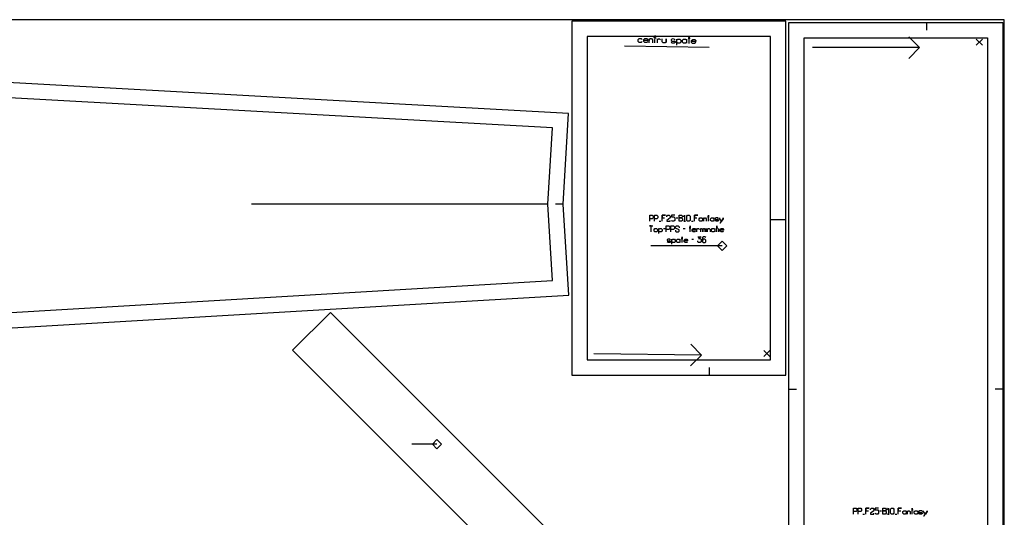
# Model space of a CAD drawing. Extents: x 0 to 3042, y 0 to 1350.
# Tile 13 of 13: x 2391 to 3035, y 1024 to 1350. Entities that reach past the tile are written whole.
import ezdxf

# ---------------------------------------------------------------- set-up
doc = ezdxf.new("R2010")
doc.units = 0

msp = doc.modelspace()

# ---------------------------------------------------------------- linework, layer by layer
for p, q in [((2984.372, 1348.22), (2984.372, 1343.219)), ((2786.941, 1332.901), (2842.233, 1331.942)), ((2979.896, 1331.754), (2909.946, 1331.754)), ((2736.795, 1229.171), (2542.839, 1229.171)), ((2746.814, 1229.191), (2741.814, 1229.191)), ((2809.552, 1218.07), (2810.663, 1218.07)), ((2820.663, 1220.292), (2821.774, 1220.292)), ((2830.663, 1218.07), (2831.774, 1218.07)), ((2892.44, 1219), (2882.44, 1219)), ((2812.33, 1213.292), (2813.441, 1213.292)), ((2825.385, 1213.292), (2826.496, 1213.292)), ((2840.385, 1211.07), (2840.385, 1213.292)), ((2848.719, 1211.07), (2848.719, 1213.292)), ((2830.941, 1206.292), (2832.052, 1206.292)), ((2837.341, 1130.401), (2766.747, 1131.359)), ((2842.44, 1117.301), (2842.44, 1122.301)), ((2894.373, 1108.22), (2899.373, 1108.219)), ((3034.373, 1108.22), (3029.373, 1108.219)), ((2942.888, 1026.329), (2943.999, 1026.329)), ((2953.999, 1028.551), (2955.111, 1028.551)), ((2963.999, 1026.329), (2965.111, 1026.329))]:
    msp.add_line(p, q)
for points in [[(7, 0), (3035.373, 0), (3035.373, 1350), (7, 1350), (7, 0)], [(1658.908, 1105.356), (2241.371, 1139.734), (2750.518, 1169.785), (2746.814, 1229.191), (2750.299, 1288.606), (2241.043, 1316.775), (1658.457, 1349), (1158.194, 1349), (336.665, 1349), (554.129, 1105.356), (1158.608, 1105.356), (1658.908, 1105.356)], [(2752.44, 1117.3), (2842.44, 1117.301), (2892.44, 1117.3), (2892.44, 1219), (2892.44, 1349), (2752.44, 1349), (2752.44, 1117.3)], [(3034.373, 1108.22), (3034.371, 868.221), (2984.372, 868.22), (2894.372, 868.221), (2894.373, 1108.22), (2894.372, 1348.221), (2984.372, 1348.22), (3034.371, 1348.221), (3034.373, 1108.22)], [(2822.607, 1218.07), (2822.607, 1221.959), (2824.274, 1221.959), (2824.83, 1221.403), (2824.83, 1220.847), (2824.274, 1220.292), (2822.607, 1220.292), (2824.274, 1220.292), (2824.83, 1219.736), (2824.83, 1218.625), (2824.274, 1218.07), (2822.607, 1218.07)], [(2828.163, 1218.07), (2827.607, 1218.625), (2827.607, 1221.403), (2828.163, 1221.959), (2829.274, 1221.959), (2829.83, 1221.403), (2829.83, 1218.625), (2829.274, 1218.07), (2828.163, 1218.07)], [(2836.219, 1218.07), (2835.663, 1218.625), (2835.663, 1219.736), (2836.219, 1220.292), (2837.33, 1220.292), (2837.885, 1219.736), (2837.885, 1220.292), (2837.885, 1218.07), (2837.885, 1218.625), (2837.33, 1218.07), (2836.219, 1218.07)], [(2843.719, 1218.07), (2843.163, 1218.625), (2843.163, 1219.736), (2843.719, 1220.292), (2844.83, 1220.292), (2845.385, 1219.736), (2845.385, 1220.292), (2845.385, 1218.07), (2845.385, 1218.625), (2844.83, 1218.07), (2843.719, 1218.07)], [(2806.774, 1211.07), (2806.219, 1211.625), (2806.219, 1212.736), (2806.774, 1213.292), (2807.885, 1213.292), (2808.441, 1212.736), (2808.441, 1211.625), (2807.885, 1211.07), (2806.774, 1211.07)], [(2844.274, 1211.07), (2843.719, 1211.625), (2843.719, 1212.736), (2844.274, 1213.292), (2845.385, 1213.292), (2845.941, 1212.736), (2845.941, 1213.292), (2845.941, 1211.07), (2845.941, 1211.625), (2845.385, 1211.07), (2844.274, 1211.07)], [(2821.496, 1204.07), (2820.941, 1204.625), (2820.941, 1205.736), (2821.496, 1206.292), (2822.607, 1206.292), (2823.163, 1205.736), (2823.163, 1206.292), (2823.163, 1204.07), (2823.163, 1204.625), (2822.607, 1204.07), (2821.496, 1204.07)], [(2972.783, 730.592), (2569.732, 1133.642), (2594.48, 1158.391), (2997.531, 755.34), (2972.783, 730.592)], [(2955.944, 1026.329), (2955.944, 1030.217), (2957.611, 1030.217), (2958.166, 1029.662), (2958.166, 1029.106), (2957.611, 1028.551), (2955.944, 1028.551), (2957.611, 1028.551), (2958.166, 1027.995), (2958.166, 1026.884), (2957.611, 1026.329), (2955.944, 1026.329)], [(2961.499, 1026.329), (2960.944, 1026.884), (2960.944, 1029.662), (2961.499, 1030.217), (2962.611, 1030.217), (2963.166, 1029.662), (2963.166, 1026.884), (2962.611, 1026.329), (2961.499, 1026.329)], [(2969.555, 1026.329), (2968.999, 1026.884), (2968.999, 1027.995), (2969.555, 1028.551), (2970.666, 1028.551), (2971.222, 1027.995), (2971.222, 1028.551), (2971.222, 1026.329), (2971.222, 1026.884), (2970.666, 1026.329), (2969.555, 1026.329)], [(2977.055, 1026.329), (2976.499, 1026.884), (2976.499, 1027.995), (2977.055, 1028.551), (2978.166, 1028.551), (2978.722, 1027.995), (2978.722, 1028.551), (2978.722, 1026.329), (2978.722, 1026.884), (2978.166, 1026.329), (2977.055, 1026.329)]]:
    msp.add_lwpolyline(points, close=True)
for points in [[(2972.824, 1324.683), (2979.896, 1331.754), (2972.824, 1338.826)], [(2803.441, 1218.07), (2803.441, 1221.959), (2805.107, 1221.959), (2805.663, 1221.403), (2805.663, 1220.292), (2805.107, 1219.736), (2803.441, 1219.736)], [(2806.496, 1218.07), (2806.496, 1221.959), (2808.163, 1221.959), (2808.719, 1221.403), (2808.719, 1220.292), (2808.163, 1219.736), (2806.496, 1219.736)], [(2811.496, 1218.07), (2811.496, 1221.959), (2813.719, 1221.959), (2811.496, 1221.959), (2811.496, 1220.292), (2813.163, 1220.292)], [(2814.552, 1220.847), (2814.552, 1221.403), (2815.107, 1221.959), (2816.219, 1221.959), (2816.774, 1221.403), (2816.774, 1220.292), (2814.552, 1218.625), (2814.552, 1218.07), (2816.774, 1218.07), (2816.774, 1218.625)], [(2819.83, 1221.959), (2817.607, 1221.959), (2817.607, 1220.847), (2819.274, 1220.847), (2819.83, 1220.292), (2819.83, 1218.625), (2819.274, 1218.07), (2818.163, 1218.07), (2817.607, 1218.625)], [(2825.663, 1220.847), (2826.219, 1221.959), (2826.219, 1218.07), (2825.663, 1218.07), (2826.774, 1218.07)], [(2832.607, 1218.07), (2832.607, 1221.959), (2834.83, 1221.959), (2832.607, 1221.959), (2832.607, 1220.292), (2834.274, 1220.292)], [(2838.719, 1218.07), (2838.719, 1220.292), (2838.719, 1219.736), (2839.274, 1220.292), (2839.83, 1220.292), (2840.385, 1219.736), (2840.385, 1218.07)], [(2841.774, 1218.07), (2841.774, 1221.959), (2841.774, 1220.847), (2841.219, 1220.847), (2842.33, 1220.847)], [(2848.441, 1219.736), (2847.885, 1220.292), (2846.774, 1220.292), (2846.219, 1219.903), (2846.219, 1219.459), (2846.774, 1219.181), (2847.885, 1219.181), (2848.441, 1218.903), (2848.441, 1218.459), (2847.885, 1218.07), (2846.774, 1218.07), (2846.219, 1218.625)], [(2849.274, 1216.959), (2849.663, 1216.959), (2851.496, 1219.736), (2851.496, 1220.292), (2851.496, 1219.736), (2850.385, 1218.07), (2849.274, 1219.736), (2849.274, 1220.292)], [(2804.274, 1211.07), (2804.274, 1214.959), (2803.163, 1214.959), (2805.385, 1214.959)], [(2809.274, 1209.959), (2809.274, 1213.292), (2809.274, 1212.736), (2809.83, 1213.292), (2810.941, 1213.292), (2811.496, 1212.736), (2811.496, 1211.625), (2810.941, 1211.07), (2809.83, 1211.07), (2809.274, 1211.625)], [(2814.274, 1211.07), (2814.274, 1214.959), (2815.941, 1214.959), (2816.496, 1214.403), (2816.496, 1213.292), (2815.941, 1212.736), (2814.274, 1212.736)], [(2817.33, 1211.07), (2817.33, 1214.959), (2818.996, 1214.959), (2819.552, 1214.403), (2819.552, 1213.292), (2818.996, 1212.736), (2817.33, 1212.736)], [(2820.385, 1212.181), (2820.385, 1211.625), (2820.941, 1211.07), (2822.052, 1211.07), (2822.607, 1211.625), (2822.607, 1212.459), (2820.385, 1213.57), (2820.385, 1214.403), (2820.941, 1214.959), (2822.052, 1214.959), (2822.607, 1214.403), (2822.607, 1213.847)], [(2829.83, 1211.07), (2829.83, 1214.959), (2829.83, 1213.847), (2829.274, 1213.847), (2830.385, 1213.847)], [(2833.441, 1211.625), (2832.885, 1211.07), (2831.774, 1211.07), (2831.219, 1211.625), (2831.219, 1212.736), (2831.774, 1213.292), (2832.885, 1213.292), (2833.441, 1212.736), (2833.441, 1212.181), (2831.219, 1212.181)], [(2834.274, 1211.07), (2834.274, 1213.292), (2834.274, 1212.736), (2834.83, 1213.292), (2835.385, 1213.292), (2835.941, 1212.736)], [(2836.774, 1211.07), (2836.774, 1213.292), (2836.774, 1212.736), (2837.33, 1213.292), (2837.607, 1213.292), (2838.163, 1212.736), (2838.163, 1211.07), (2838.163, 1212.736), (2838.719, 1213.292), (2838.996, 1213.292), (2839.552, 1212.736), (2839.552, 1211.07)], [(2841.219, 1211.07), (2841.219, 1213.292), (2841.219, 1212.736), (2841.774, 1213.292), (2842.33, 1213.292), (2842.885, 1212.736), (2842.885, 1211.07)], [(2847.33, 1211.07), (2847.33, 1214.959), (2847.33, 1213.847), (2846.774, 1213.847), (2847.885, 1213.847)], [(2851.774, 1211.625), (2851.219, 1211.07), (2850.107, 1211.07), (2849.552, 1211.625), (2849.552, 1212.736), (2850.107, 1213.292), (2851.219, 1213.292), (2851.774, 1212.736), (2851.774, 1212.181), (2849.552, 1212.181)], [(2817.052, 1205.736), (2816.496, 1206.292), (2815.385, 1206.292), (2814.83, 1205.903), (2814.83, 1205.459), (2815.385, 1205.181), (2816.496, 1205.181), (2817.052, 1204.903), (2817.052, 1204.459), (2816.496, 1204.07), (2815.385, 1204.07), (2814.83, 1204.625)], [(2817.885, 1202.959), (2817.885, 1206.292), (2817.885, 1205.736), (2818.441, 1206.292), (2819.552, 1206.292), (2820.107, 1205.736), (2820.107, 1204.625), (2819.552, 1204.07), (2818.441, 1204.07), (2817.885, 1204.625)], [(2824.552, 1204.07), (2824.552, 1207.959), (2824.552, 1206.847), (2823.996, 1206.847), (2825.107, 1206.847)], [(2828.163, 1204.625), (2827.607, 1204.07), (2826.496, 1204.07), (2825.941, 1204.625), (2825.941, 1205.736), (2826.496, 1206.292), (2827.607, 1206.292), (2828.163, 1205.736), (2828.163, 1205.181), (2825.941, 1205.181)], [(2834.83, 1207.959), (2837.052, 1207.959), (2835.385, 1206.847), (2836.496, 1206.847), (2837.052, 1206.292), (2837.052, 1204.625), (2836.496, 1204.07), (2835.385, 1204.07), (2834.83, 1204.625), (2834.83, 1205.181)], [(2840.107, 1207.403), (2839.552, 1207.959), (2838.441, 1207.959), (2837.885, 1207.403), (2837.885, 1204.625), (2838.441, 1204.07), (2839.552, 1204.07), (2840.107, 1204.625), (2840.107, 1205.736), (2839.552, 1206.292), (2838.441, 1206.292), (2837.885, 1205.736)], [(2830.366, 1137.567), (2837.34, 1130.4), (2830.174, 1123.426)], [(2936.777, 1026.329), (2936.777, 1030.217), (2938.444, 1030.217), (2938.999, 1029.662), (2938.999, 1028.551), (2938.444, 1027.995), (2936.777, 1027.995)], [(2939.833, 1026.329), (2939.833, 1030.217), (2941.499, 1030.217), (2942.055, 1029.662), (2942.055, 1028.551), (2941.499, 1027.995), (2939.833, 1027.995)], [(2944.833, 1026.329), (2944.833, 1030.217), (2947.055, 1030.217), (2944.833, 1030.217), (2944.833, 1028.551), (2946.499, 1028.551)], [(2947.888, 1029.106), (2947.888, 1029.662), (2948.444, 1030.217), (2949.555, 1030.217), (2950.111, 1029.662), (2950.111, 1028.551), (2947.888, 1026.884), (2947.888, 1026.329), (2950.111, 1026.329), (2950.111, 1026.884)], [(2953.166, 1030.217), (2950.944, 1030.217), (2950.944, 1029.106), (2952.611, 1029.106), (2953.166, 1028.551), (2953.166, 1026.884), (2952.611, 1026.329), (2951.499, 1026.329), (2950.944, 1026.884)], [(2958.999, 1029.106), (2959.555, 1030.217), (2959.555, 1026.329), (2958.999, 1026.329), (2960.111, 1026.329)], [(2965.944, 1026.329), (2965.944, 1030.217), (2968.166, 1030.217), (2965.944, 1030.217), (2965.944, 1028.551), (2967.611, 1028.551)], [(2972.055, 1026.329), (2972.055, 1028.551), (2972.055, 1027.995), (2972.611, 1028.551), (2973.166, 1028.551), (2973.722, 1027.995), (2973.722, 1026.329)], [(2975.111, 1026.329), (2975.111, 1030.217), (2975.111, 1029.106), (2974.555, 1029.106), (2975.666, 1029.106)], [(2981.777, 1027.995), (2981.222, 1028.551), (2980.111, 1028.551), (2979.555, 1028.162), (2979.555, 1027.717), (2980.111, 1027.44), (2981.222, 1027.44), (2981.777, 1027.162), (2981.777, 1026.717), (2981.222, 1026.329), (2980.111, 1026.329), (2979.555, 1026.884)], [(2982.611, 1025.217), (2982.999, 1025.217), (2984.833, 1027.995), (2984.833, 1028.551), (2984.833, 1027.995), (2983.722, 1026.329), (2982.611, 1027.995), (2982.611, 1028.551)]]:
    msp.add_lwpolyline(points)
at = {"layer": '1'}
for p, q in [((3017.073, 1337.314), (3021.073, 1333.314)), ((3017.073, 1333.314), (3021.073, 1337.314)), ((2850.784, 1201.959), (2804.154, 1201.959)), ((2878.026, 1129.525), (2882.026, 1133.525)), ((2878.026, 1133.525), (2882.026, 1129.525)), ((2664.249, 1072.124), (2647.749, 1072.124))]:
    msp.add_line(p, q, dxfattribs=at)
for points in [[(1658.608, 1115.357), (2739.913, 1179.177), (2736.795, 1229.171), (2739.729, 1279.177), (1658.195, 1339.001), (358.995, 1339.001), (558.608, 1115.357), (1658.608, 1115.357)], [(2762.441, 1127.301), (2842.441, 1127.301), (2882.441, 1127.301), (2882.441, 1219.001), (2882.441, 1339.001), (2762.441, 1339.001), (2762.441, 1127.301)], [(2825.465, 1334.566), (2824.81, 1335.244), (2824.833, 1336.577), (2825.511, 1337.232), (2826.844, 1337.209), (2827.499, 1336.531), (2827.511, 1337.198), (2827.464, 1334.531), (2827.476, 1335.198), (2826.798, 1334.543), (2825.465, 1334.566)], [(3024.373, 1108.22), (3024.373, 878.22), (2984.373, 878.22), (2904.373, 878.22), (2904.373, 1108.22), (2904.373, 1338.22), (2984.373, 1338.22), (3024.373, 1338.22), (3024.373, 1108.22)], [(2850.784, 1204.959), (2853.784, 1201.959), (2850.784, 1198.959), (2847.784, 1201.959), (2850.784, 1204.959)], [(2664.249, 1069.124), (2667.249, 1072.124), (2664.249, 1075.124), (2661.249, 1072.124), (2664.249, 1069.124)]]:
    msp.add_lwpolyline(points, close=True, dxfattribs=at)
for points in [[(2798.48, 1335.701), (2797.802, 1335.046), (2796.469, 1335.069), (2795.814, 1335.747), (2795.837, 1337.08), (2796.515, 1337.735), (2797.848, 1337.712), (2798.503, 1337.034)], [(2802.146, 1335.637), (2801.468, 1334.982), (2800.135, 1335.005), (2799.48, 1335.683), (2799.503, 1337.017), (2800.181, 1337.672), (2801.515, 1337.648), (2802.17, 1336.97), (2802.158, 1336.304), (2799.492, 1336.35)], [(2803.135, 1334.953), (2803.181, 1337.62), (2803.169, 1336.953), (2803.847, 1337.608), (2804.514, 1337.596), (2805.169, 1336.918), (2805.134, 1334.919)], [(2806.801, 1334.89), (2806.882, 1339.556), (2806.859, 1338.223), (2806.192, 1338.234), (2807.525, 1338.211)], [(2808.467, 1334.861), (2808.513, 1337.527), (2808.502, 1336.861), (2809.18, 1337.516), (2809.847, 1337.504), (2810.502, 1336.826)], [(2814.133, 1334.763), (2814.179, 1337.429), (2814.145, 1335.429), (2813.466, 1334.774), (2812.133, 1334.797), (2811.478, 1335.475), (2811.513, 1337.475)], [(2820.167, 1336.658), (2819.512, 1337.336), (2818.179, 1337.359), (2817.504, 1336.904), (2817.495, 1336.371), (2818.156, 1336.026), (2819.489, 1336.003), (2820.149, 1335.658), (2820.14, 1335.125), (2819.466, 1334.67), (2818.132, 1334.693), (2817.477, 1335.371)], [(2821.109, 1333.308), (2821.178, 1337.307), (2821.167, 1336.641), (2821.845, 1337.296), (2823.178, 1337.273), (2823.833, 1336.595), (2823.81, 1335.261), (2823.132, 1334.606), (2821.799, 1334.63), (2821.144, 1335.308)], [(2829.131, 1334.502), (2829.212, 1339.168), (2829.189, 1337.835), (2828.522, 1337.847), (2829.855, 1337.824)], [(2833.475, 1335.094), (2832.797, 1334.439), (2831.464, 1334.462), (2830.809, 1335.14), (2830.832, 1336.473), (2831.51, 1337.128), (2832.843, 1337.105), (2833.498, 1336.427), (2833.487, 1335.76), (2830.82, 1335.807)]]:
    msp.add_lwpolyline(points, dxfattribs=at)

doc.saveas('drawing.dxf')
